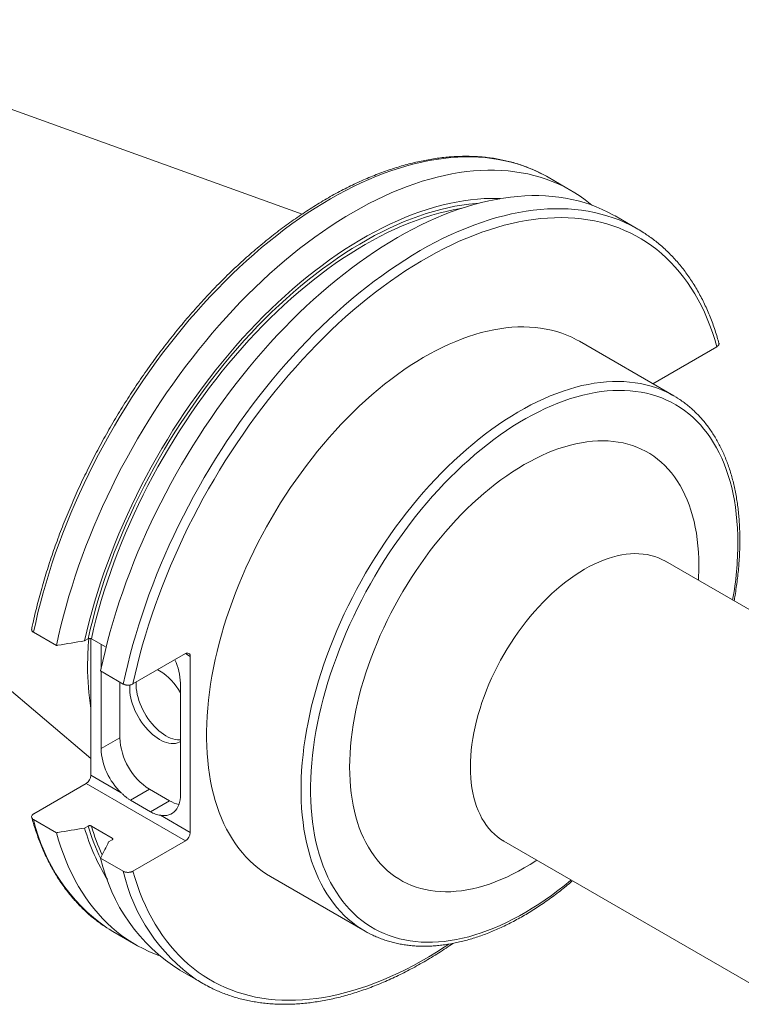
# Model space of a CAD drawing. Header units: inches. Extents: x 0.5 to 16.5, y 0.2 to 10.8.
# Tile 6 of 8: x 11.9 to 13.5, y 6.9 to 9.1. Entities that reach past the tile are written whole.
import ezdxf

# ---------------------------------------------------------------- set-up
doc = ezdxf.new("R2010")
doc.units = ezdxf.units.IN
doc.header["$MEASUREMENT"] = 0

msp = doc.modelspace()

# ---------------------------------------------------------------- linework, layer by layer
at = {"color": 7, "linetype": 'Continuous', "lineweight": 15}
for p, q in [((12.5128, 8.65183), (11.31268, 9.08431)), ((13.11124, 8.70426), (13.06015, 8.73375)), ((13.2599, 8.61844), (13.20941, 8.64759)), ((10.91403, 8.39374), (12.04283, 7.44059)), ((13.34026, 8.2473), (13.1299, 8.36874)), ((13.29339, 8.27436), (13.43603, 8.3567)), ((13.92758, 7.52952), (13.32123, 7.87955)), ((11.96606, 7.69199), (11.91496, 7.72149)), ((12.0364, 7.70675), (12.02873, 7.70232)), ((12.04283, 7.70718), (12.04283, 7.40336)), ((12.0763, 7.68797), (12.04362, 7.70683)), ((12.06523, 7.64012), (12.06523, 7.69436)), ((12.25319, 7.67386), (12.13632, 7.6064)), ((12.2638, 7.2758), (12.2638, 7.66774)), ((12.11472, 7.60617), (12.06422, 7.63532)), ((12.06523, 7.4627), (12.06523, 7.63474)), ((12.19533, 7.63601), (12.19136, 7.63817)), ((12.10695, 7.48678), (12.10695, 7.61065)), ((12.242, 7.60806), (12.242, 7.36065)), ((12.10695, 7.48678), (12.06523, 7.4627)), ((12.03222, 7.38499), (11.91535, 7.31752)), ((12.25319, 7.25743), (12.03222, 7.38499)), ((12.04283, 7.40336), (12.11001, 7.36458)), ((12.17306, 7.37227), (12.13073, 7.34783)), ((12.21761, 7.34655), (12.17306, 7.37227)), ((12.13073, 7.34783), (12.17528, 7.32212)), ((12.21761, 7.34655), (12.17528, 7.32212)), ((11.91496, 7.30505), (11.96606, 7.27555)), ((12.19722, 7.31423), (12.2638, 7.2758)), ((12.02873, 7.28588), (12.0364, 7.29031)), ((12.04362, 7.2904), (12.08994, 7.26366)), ((12.08979, 7.25949), (12.08212, 7.25506)), ((12.13632, 7.18996), (12.25319, 7.25743)), ((12.96176, 7.25686), (13.5681, 6.90683)), ((12.06422, 7.21888), (12.11472, 7.18973)), ((12.44245, 7.17792), (12.65282, 7.05648)), ((12.09147, 7.05578), (12.14257, 7.02629)), ((12.24074, 6.96962), (12.29123, 6.94047))]:
    msp.add_line(p, q, dxfattribs=at)
at = {"color": 8, "linetype": 'Continuous', "lineweight": 15}
for p, q in [((12.2638, 7.66774), (12.25319, 7.67386)), ((12.08994, 7.26366), (12.09089, 7.26054))]:
    msp.add_line(p, q, dxfattribs=at)
at = {"color": 8, "linetype": 'Continuous', "lineweight": 15, "flags": 128}
for points in [[(13.04605, 8.74143), (13.04402, 8.74246), (13.03133, 8.74852), (13.01835, 8.75404), (13.0051, 8.75901), (12.99158, 8.76345), (12.97779, 8.76733), (12.96375, 8.77067), (12.94947, 8.77345), (12.93495, 8.77569), (12.92021, 8.77737), (12.90525, 8.77849), (12.89008, 8.77906), (12.87471, 8.77907), (12.85916, 8.77852), (12.84343, 8.77742), (12.82753, 8.77576), (12.81147, 8.77355), (12.79526, 8.77079), (12.77891, 8.76747), (12.76244, 8.76361), (12.74585, 8.7592), (12.72915, 8.75424), (12.71236, 8.74875), (12.69548, 8.74271), (12.67852, 8.73615), (12.6615, 8.72905), (12.64443, 8.72143), (12.62731, 8.71329), (12.61016, 8.70463), (12.59299, 8.69546), (12.57581, 8.68579), (12.55863, 8.67563), (12.54146, 8.66497), (12.52431, 8.65382), (12.50719, 8.6422), (12.49012, 8.63011), (12.4731, 8.61756), (12.45614, 8.60455), (12.43926, 8.59109), (12.42247, 8.5772), (12.40577, 8.56287), (12.38918, 8.54813), (12.37271, 8.53297), (12.35636, 8.51742), (12.34015, 8.50147), (12.3241, 8.48514), (12.30819, 8.46844), (12.29246, 8.45138), (12.27691, 8.43396), (12.26154, 8.41621), (12.24637, 8.39813), (12.23141, 8.37974), (12.21667, 8.36103), (12.20215, 8.34204), (12.18787, 8.32276), (12.17383, 8.30321), (12.16004, 8.28341), (12.14652, 8.26336), (12.13327, 8.24308), (12.12029, 8.22259), (12.1076, 8.20188), (12.09521, 8.18098), (12.08311, 8.1599), (12.07133, 8.13866), (12.05987, 8.11726), (12.04873, 8.09572), (12.03792, 8.07406), (12.02745, 8.05228), (12.01733, 8.0304), (12.00755, 8.00844), (11.99814, 7.98641), (11.98908, 7.96431), (11.9804, 7.94218), (11.97209, 7.92001), (11.96416, 7.89783), (11.95662, 7.87565), (11.94947, 7.85348), (11.94271, 7.83133), (11.93634, 7.80923), (11.93039, 7.78718), (11.92483, 7.76519), (11.91969, 7.74329), (11.91496, 7.72149)], [(12.90666, 8.67615), (12.89942, 8.67559), (12.88408, 8.67401), (12.86858, 8.67186), (12.85294, 8.66917), (12.83715, 8.66592), (12.82125, 8.66213), (12.80522, 8.6578), (12.78909, 8.65292), (12.77287, 8.6475), (12.75656, 8.64154), (12.74018, 8.63505), (12.72374, 8.62804), (12.70725, 8.62051), (12.69072, 8.61245), (12.67416, 8.60389), (12.65759, 8.59482), (12.64101, 8.58524), (12.62443, 8.57518), (12.60787, 8.56463), (12.59134, 8.55359), (12.57485, 8.54209), (12.55841, 8.53012), (12.54203, 8.5177), (12.52573, 8.50482), (12.5095, 8.49151), (12.49337, 8.47777), (12.47735, 8.4636), (12.46144, 8.44903), (12.44566, 8.43405), (12.43001, 8.41868), (12.41451, 8.40293), (12.39917, 8.38681), (12.384, 8.37033), (12.36901, 8.35349), (12.35421, 8.33633), (12.3396, 8.31883), (12.3252, 8.30102), (12.31103, 8.28291), (12.29708, 8.26451), (12.28336, 8.24583), (12.2699, 8.22689), (12.25669, 8.20769), (12.24374, 8.18826), (12.23107, 8.1686), (12.21867, 8.14872), (12.20657, 8.12865), (12.19477, 8.10839), (12.18327, 8.08796), (12.17209, 8.06737), (12.16123, 8.04663), (12.15069, 8.02576), (12.14049, 8.00478), (12.13064, 7.98369), (12.12113, 7.96252), (12.11198, 7.94127), (12.1032, 7.91996), (12.09478, 7.89861), (12.08673, 7.87722), (12.07906, 7.85582), (12.07178, 7.83442), (12.06488, 7.81302), (12.05838, 7.79166), (12.05228, 7.77033), (12.04658, 7.74906), (12.04128, 7.72786), (12.0364, 7.70675)], [(12.86859, 8.66492), (12.86495, 8.66432), (12.84919, 8.6614), (12.83331, 8.65793), (12.8173, 8.6539), (12.80117, 8.64933), (12.78495, 8.6442), (12.76863, 8.63853), (12.75224, 8.63232), (12.73577, 8.62557), (12.71925, 8.61829), (12.70269, 8.61049), (12.68609, 8.60216), (12.66947, 8.59332), (12.65283, 8.58397), (12.6362, 8.57411), (12.61958, 8.56376), (12.60298, 8.55292), (12.58641, 8.5416), (12.56989, 8.52981), (12.55343, 8.51755), (12.53703, 8.50483), (12.52072, 8.49166), (12.50449, 8.47805), (12.48837, 8.46402), (12.47236, 8.44956), (12.45647, 8.43469), (12.44072, 8.41942), (12.42511, 8.40376), (12.40966, 8.38772), (12.39438, 8.37131), (12.37927, 8.35455), (12.36435, 8.33744), (12.34963, 8.32), (12.33512, 8.30223), (12.32082, 8.28415), (12.30675, 8.26578), (12.29292, 8.24712), (12.27934, 8.22819), (12.26601, 8.209), (12.25295, 8.18957), (12.24016, 8.1699), (12.22765, 8.15001), (12.21544, 8.12992), (12.20352, 8.10963), (12.19192, 8.08917), (12.18063, 8.06854), (12.16966, 8.04777), (12.15902, 8.02686), (12.14873, 8.00583), (12.13877, 7.98469), (12.12918, 7.96346), (12.11994, 7.94215), (12.11106, 7.92078), (12.10256, 7.89936), (12.09443, 7.8779), (12.08669, 7.85643), (12.07934, 7.83496), (12.07237, 7.81349), (12.06581, 7.79205), (12.05965, 7.77065), (12.05389, 7.7493), (12.04855, 7.72803), (12.04362, 7.70683)], [(13.2458, 8.62612), (13.24378, 8.62715), (13.23109, 8.6332), (13.21811, 8.63872), (13.20486, 8.64369), (13.19133, 8.64813), (13.17755, 8.65201), (13.16351, 8.65535), (13.14923, 8.65814), (13.13471, 8.66037), (13.11996, 8.66205), (13.105, 8.66317), (13.08984, 8.66374), (13.07447, 8.66375), (13.05892, 8.66321), (13.04318, 8.6621), (13.02728, 8.66045), (13.01122, 8.65824), (12.99502, 8.65547), (12.97867, 8.65216), (12.9622, 8.64829), (12.94561, 8.64388), (12.92891, 8.63892), (12.91212, 8.63343), (12.89524, 8.62739), (12.87828, 8.62083), (12.86126, 8.61373), (12.84419, 8.60611), (12.82707, 8.59797), (12.80992, 8.58931), (12.79275, 8.58015), (12.77557, 8.57048), (12.75839, 8.56031), (12.74122, 8.54965), (12.72407, 8.53851), (12.70695, 8.52688), (12.68987, 8.51479), (12.67285, 8.50224), (12.6559, 8.48923), (12.63902, 8.47577), (12.62223, 8.46188), (12.60553, 8.44756), (12.58894, 8.43281), (12.57246, 8.41766), (12.55612, 8.4021), (12.53991, 8.38615), (12.52385, 8.36982), (12.50795, 8.35312), (12.49222, 8.33606), (12.47667, 8.31865), (12.4613, 8.30089), (12.44613, 8.28281), (12.43117, 8.26442), (12.41643, 8.24572), (12.40191, 8.22672), (12.38763, 8.20744), (12.37359, 8.1879), (12.3598, 8.16809), (12.34628, 8.14805), (12.33302, 8.12777), (12.32005, 8.10727), (12.30736, 8.08656), (12.29496, 8.06567), (12.28287, 8.04459), (12.27109, 8.02334), (12.25963, 8.00194), (12.24849, 7.9804), (12.23768, 7.95874), (12.22721, 7.93696), (12.21708, 7.91508), (12.20731, 7.89312), (12.19789, 7.87109), (12.18884, 7.849), (12.18016, 7.82686), (12.17185, 7.8047), (12.16392, 7.78251), (12.15638, 7.76033), (12.14922, 7.73816), (12.14246, 7.71602), (12.1361, 7.69391), (12.13014, 7.67186), (12.12459, 7.64988), (12.11945, 7.62797), (12.11472, 7.60617)], [(12.64312, 7.0624), (12.63414, 7.0685), (12.62465, 7.07565), (12.6155, 7.08331), (12.60668, 7.09147), (12.5982, 7.10014), (12.59008, 7.10929), (12.58232, 7.11892), (12.57493, 7.12902), (12.56791, 7.13959), (12.56127, 7.15061), (12.55502, 7.16208), (12.54916, 7.17398), (12.54369, 7.1863), (12.53863, 7.19904), (12.53397, 7.21218), (12.52973, 7.2257), (12.52589, 7.23961), (12.52248, 7.25388), (12.51948, 7.26851), (12.51691, 7.28347), (12.51476, 7.29876), (12.51304, 7.31437), (12.51175, 7.33027), (12.51089, 7.34646), (12.51046, 7.36292), (12.51046, 7.37964), (12.51089, 7.39659), (12.51175, 7.41378), (12.51304, 7.43117), (12.51476, 7.44876), (12.51691, 7.46653), (12.51948, 7.48447), (12.52248, 7.50255), (12.52589, 7.52077), (12.52973, 7.5391), (12.53397, 7.55753), (12.53863, 7.57605), (12.54369, 7.59463), (12.54916, 7.61327), (12.55502, 7.63193), (12.56127, 7.65062), (12.56791, 7.66931), (12.57493, 7.68798), (12.58232, 7.70662), (12.59008, 7.72521), (12.5982, 7.74373), (12.60668, 7.76218), (12.6155, 7.78053), (12.62465, 7.79876), (12.63414, 7.81686), (12.64395, 7.83482), (12.65407, 7.85261), (12.6645, 7.87023), (12.67521, 7.88765), (12.68622, 7.90486), (12.6975, 7.92185), (12.70904, 7.9386), (12.72084, 7.9551), (12.73288, 7.97132), (12.74516, 7.98727), (12.75766, 8.00291), (12.77037, 8.01825), (12.78329, 8.03326), (12.79639, 8.04793), (12.80967, 8.06225), (12.82311, 8.07621), (12.83671, 8.08979), (12.85045, 8.10298), (12.86432, 8.11577), (12.87831, 8.12815), (12.8924, 8.14011), (12.90658, 8.15164), (12.92085, 8.16272), (12.93518, 8.17335), (12.94956, 8.18352), (12.96399, 8.19321), (12.97845, 8.20243), (12.99292, 8.21116), (13.0074, 8.21939), (13.02186, 8.22712), (13.0363, 8.23433), (13.05071, 8.24104), (13.06507, 8.24722), (13.07937, 8.25287), (13.0936, 8.25799), (13.10774, 8.26257), (13.12178, 8.26661), (13.13571, 8.27011), (13.14951, 8.27305), (13.16318, 8.27545), (13.17671, 8.27729), (13.19007, 8.27858), (13.20326, 8.27931), (13.21627, 8.27949), (13.22909, 8.27911), (13.24169, 8.27818), (13.25408, 8.27668), (13.26625, 8.27464), (13.27817, 8.27204), (13.28984, 8.2689), (13.30125, 8.2652), (13.3124, 8.26096), (13.32326, 8.25619), (13.33028, 8.25273)], [(13.11161, 7.17036), (13.10997, 7.16899), (13.09597, 7.15758), (13.08189, 7.14661), (13.06774, 7.1361), (13.05353, 7.12604), (13.03929, 7.11645), (13.02501, 7.10734), (13.01072, 7.09872), (12.99642, 7.09059), (12.98214, 7.08297), (12.96788, 7.07585), (12.95365, 7.06924), (12.93947, 7.06316), (12.92535, 7.05761), (12.91131, 7.05258), (12.89735, 7.0481), (12.88349, 7.04415), (12.86975, 7.04074), (12.85613, 7.03789), (12.84264, 7.03558), (12.8293, 7.03382), (12.81613, 7.03262), (12.80312, 7.03197), (12.7903, 7.03188), (12.77768, 7.03234), (12.76527, 7.03335), (12.75307, 7.03492), (12.7411, 7.03704), (12.72937, 7.03971), (12.7179, 7.04293), (12.70668, 7.04669), (12.69574, 7.05099), (12.68508, 7.05584), (12.67471, 7.06121), (12.66464, 7.06711), (12.65488, 7.07354), (12.64543, 7.08048), (12.63632, 7.08794), (12.62754, 7.0959), (12.6191, 7.10435), (12.61101, 7.11329), (12.60329, 7.12272), (12.59592, 7.13262), (12.58893, 7.14298), (12.58232, 7.1538), (12.57609, 7.16506), (12.57024, 7.17675), (12.5648, 7.18887), (12.55975, 7.2014), (12.55511, 7.21434), (12.55088, 7.22766), (12.54706, 7.24136), (12.54365, 7.25543), (12.54067, 7.26985), (12.5381, 7.28461), (12.53596, 7.29969), (12.53425, 7.31509), (12.53296, 7.33079), (12.5321, 7.34677), (12.53167, 7.36302), (12.53167, 7.37953), (12.5321, 7.39628), (12.53296, 7.41325), (12.53425, 7.43044), (12.53596, 7.44782), (12.5381, 7.46537), (12.54067, 7.4831), (12.54365, 7.50096), (12.54706, 7.51896), (12.55088, 7.53707), (12.55511, 7.55528), (12.55975, 7.57358), (12.5648, 7.59194), (12.57024, 7.61034), (12.57609, 7.62878), (12.58232, 7.64724), (12.58893, 7.66569), (12.59592, 7.68412), (12.60329, 7.70252), (12.61101, 7.72087), (12.6191, 7.73915), (12.62754, 7.75735), (12.63632, 7.77545), (12.64543, 7.79342), (12.65488, 7.81127), (12.66464, 7.82896), (12.67471, 7.84649), (12.68508, 7.86384), (12.69574, 7.88099), (12.70668, 7.89793), (12.7179, 7.91464), (12.72937, 7.93111), (12.7411, 7.94732), (12.75307, 7.96326), (12.76527, 7.97891), (12.77768, 7.99426), (12.7903, 8.0093), (12.80312, 8.024), (12.81613, 8.03837), (12.8293, 8.05238), (12.84264, 8.06602), (12.85613, 8.07928), (12.86975, 8.09215), (12.88349, 8.10462), (12.89735, 8.11667), (12.91131, 8.1283), (12.92535, 8.13949), (12.93947, 8.15023), (12.95365, 8.16052), (12.96788, 8.17034), (12.98214, 8.17969), (12.99642, 8.18856), (13.01072, 8.19694), (13.02501, 8.20481), (13.03929, 8.21219), (13.05353, 8.21905), (13.06774, 8.22539), (13.08189, 8.23121), (13.09597, 8.2365), (13.10997, 8.24126), (13.12388, 8.24548), (13.13768, 8.24915), (13.15137, 8.25228), (13.16493, 8.25487), (13.17834, 8.2569), (13.1916, 8.25838), (13.20469, 8.2593), (13.2176, 8.25968), (13.23032, 8.25949), (13.24284, 8.25876), (13.25515, 8.25746), (13.26724, 8.25562), (13.27908, 8.25322), (13.29069, 8.25028), (13.30203, 8.24679), (13.31311, 8.24276), (13.32392, 8.23818), (13.33443, 8.23307), (13.34466, 8.22743), (13.35457, 8.22127), (13.36418, 8.21458), (13.37346, 8.20738), (13.3824, 8.19968), (13.39101, 8.19147), (13.39928, 8.18277), (13.40719, 8.17358), (13.41473, 8.16392), (13.42191, 8.15379), (13.42872, 8.1432), (13.43514, 8.13216), (13.44117, 8.12068), (13.44682, 8.10877), (13.45206, 8.09644), (13.45691, 8.08371), (13.46135, 8.07058), (13.46537, 8.05706), (13.46899, 8.04318), (13.47218, 8.02893), (13.47496, 8.01434), (13.47731, 7.99942), (13.47924, 7.98417), (13.48074, 7.96862), (13.48182, 7.95278), (13.48246, 7.93666), (13.48267, 7.92028), (13.48267, 7.92028)], [(13.03522, 7.21445), (13.0331, 7.21306), (13.02013, 7.20482), (13.00715, 7.19708), (12.99416, 7.18983), (12.98119, 7.1831), (12.96825, 7.17688), (12.95536, 7.17118), (12.94252, 7.16602), (12.92975, 7.16139), (12.91707, 7.1573), (12.90449, 7.15376), (12.89203, 7.15076), (12.87969, 7.14832), (12.8675, 7.14644), (12.85546, 7.14511), (12.84359, 7.14434), (12.8319, 7.14414), (12.82041, 7.14449), (12.80913, 7.1454), (12.79807, 7.14687), (12.78724, 7.1489), (12.77666, 7.15148), (12.76634, 7.15462), (12.75628, 7.1583), (12.74651, 7.16253), (12.73702, 7.1673), (12.72784, 7.1726), (12.71897, 7.17843), (12.71042, 7.18479), (12.70221, 7.19165), (12.69433, 7.19903), (12.6868, 7.2069), (12.67964, 7.21527), (12.67283, 7.22411), (12.6664, 7.23343), (12.66035, 7.2432), (12.65469, 7.25343), (12.64942, 7.26409), (12.64455, 7.27518), (12.64009, 7.28669), (12.63604, 7.29859), (12.6324, 7.31089), (12.62917, 7.32355), (12.62638, 7.33658), (12.624, 7.34995), (12.62206, 7.36365), (12.62054, 7.37767), (12.61946, 7.39199), (12.61881, 7.40659), (12.61859, 7.42146), (12.61881, 7.43658), (12.61946, 7.45193), (12.62054, 7.4675), (12.62206, 7.48326), (12.624, 7.49921), (12.62638, 7.51532), (12.62917, 7.53158), (12.6324, 7.54797), (12.63604, 7.56446), (12.64009, 7.58105), (12.64455, 7.59771), (12.64942, 7.61442), (12.65469, 7.63117), (12.66035, 7.64793), (12.6664, 7.66469), (12.67283, 7.68143), (12.67964, 7.69813), (12.6868, 7.71477), (12.69433, 7.73133), (12.70221, 7.7478), (12.71042, 7.76416), (12.71897, 7.78038), (12.72784, 7.79645), (12.73702, 7.81236), (12.74651, 7.82807), (12.75628, 7.84359), (12.76634, 7.85888), (12.77666, 7.87394), (12.78724, 7.88874), (12.79807, 7.90327), (12.80913, 7.91751), (12.82041, 7.93144), (12.8319, 7.94506), (12.84359, 7.95835), (12.85546, 7.97128), (12.8675, 7.98385), (12.87969, 7.99605), (12.89203, 8.00785), (12.90449, 8.01925), (12.91707, 8.03023), (12.92975, 8.04078), (12.94252, 8.0509), (12.95536, 8.06055), (12.96825, 8.06975), (12.98119, 8.07847), (12.99416, 8.08671), (13.00715, 8.09445), (13.02013, 8.1017), (13.0331, 8.10843), (13.04604, 8.11465), (13.05893, 8.12035), (13.07177, 8.12551), (13.08454, 8.13014), (13.09722, 8.13423), (13.1098, 8.13777), (13.12226, 8.14077), (13.1346, 8.14321), (13.1468, 8.14509), (13.15883, 8.14642), (13.1707, 8.14719), (13.18239, 8.14739), (13.19388, 8.14704), (13.20516, 8.14613), (13.21622, 8.14466), (13.22705, 8.14263), (13.23763, 8.14005), (13.24795, 8.13691), (13.25801, 8.13323), (13.26778, 8.129), (13.27727, 8.12423), (13.28645, 8.11893), (13.29532, 8.1131), (13.30387, 8.10674), (13.31208, 8.09988), (13.31996, 8.0925), (13.32749, 8.08463), (13.33466, 8.07626), (13.34146, 8.06742), (13.34789, 8.0581), (13.35394, 8.04833), (13.3596, 8.0381), (13.36487, 8.02744), (13.36974, 8.01635), (13.3742, 8.00484), (13.37826, 7.99294), (13.38189, 7.98064), (13.38512, 7.96798), (13.38791, 7.95495), (13.39029, 7.94158), (13.39223, 7.92788), (13.39375, 7.91386), (13.39483, 7.89954), (13.39548, 7.88494), (13.3957, 7.87007), (13.3957, 7.87007)], [(13.32123, 7.87955), (13.31366, 7.88357), (13.30579, 7.88705), (13.29763, 7.88999), (13.28921, 7.89238), (13.28053, 7.89422), (13.27162, 7.8955), (13.26248, 7.89622), (13.25314, 7.89638), (13.24361, 7.89598), (13.2339, 7.89502), (13.22404, 7.8935), (13.21403, 7.89142), (13.2039, 7.8888), (13.19366, 7.88562), (13.18334, 7.8819), (13.17294, 7.87765), (13.16249, 7.87287), (13.152, 7.86757), (13.1415, 7.86175), (13.13099, 7.85544), (13.1205, 7.84863), (13.11005, 7.84135), (13.09965, 7.83359), (13.08933, 7.82539), (13.07909, 7.81675), (13.06896, 7.80768), (13.05896, 7.7982), (13.04909, 7.78833), (13.03938, 7.77808), (13.02985, 7.76747), (13.02051, 7.75653), (13.01137, 7.74526), (13.00246, 7.73369), (12.99378, 7.72184), (12.98536, 7.70972), (12.9772, 7.69736), (12.96933, 7.68478), (12.96175, 7.67201), (12.95447, 7.65905), (12.94752, 7.64594), (12.94089, 7.6327), (12.93461, 7.61935), (12.92868, 7.60591), (12.92312, 7.5924), (12.91793, 7.57886), (12.91312, 7.56529), (12.9087, 7.55173), (12.90468, 7.5382), (12.90106, 7.52472), (12.89786, 7.51132), (12.89507, 7.49801), (12.8927, 7.48482), (12.89076, 7.47177), (12.88924, 7.45889), (12.88816, 7.4462), (12.88751, 7.43371), (12.88729, 7.42146), (12.88751, 7.40945), (12.88816, 7.39772), (12.88924, 7.38627), (12.89076, 7.37514), (12.8927, 7.36434), (12.89507, 7.35389), (12.89786, 7.3438), (12.90106, 7.33409), (12.90468, 7.32479), (12.9087, 7.3159), (12.91312, 7.30744), (12.91793, 7.29943), (12.92312, 7.29188), (12.92868, 7.2848), (12.93461, 7.2782), (12.94089, 7.2721), (12.94752, 7.26651), (12.95447, 7.26143), (12.96175, 7.25687), (12.96176, 7.25686)], [(12.13632, 7.18996), (12.14108, 7.17383), (12.14625, 7.15808), (12.15183, 7.14273), (12.15781, 7.12777), (12.16419, 7.11323), (12.17097, 7.09911), (12.17814, 7.08542), (12.1857, 7.07217), (12.19364, 7.05936), (12.20196, 7.04701), (12.21065, 7.03512), (12.21971, 7.0237), (12.22913, 7.01276), (12.2389, 7.00231), (12.24902, 6.99234), (12.25949, 6.98288), (12.27029, 6.97391), (12.28142, 6.96546), (12.29287, 6.95752), (12.30463, 6.9501), (12.31671, 6.94321), (12.32908, 6.93685), (12.34174, 6.93101), (12.35469, 6.92572), (12.36791, 6.92096), (12.38139, 6.91675), (12.39514, 6.91309), (12.40913, 6.90997), (12.42337, 6.9074), (12.43784, 6.90539), (12.45252, 6.90393), (12.46742, 6.90302), (12.48253, 6.90266), (12.49783, 6.90287), (12.51331, 6.90362), (12.52896, 6.90493), (12.54478, 6.9068), (12.56075, 6.90921), (12.57687, 6.91218), (12.59312, 6.9157), (12.60949, 6.91976), (12.62598, 6.92436), (12.64257, 6.92951), (12.65924, 6.9352), (12.676, 6.94141), (12.69283, 6.94816), (12.70972, 6.95544), (12.72666, 6.96324), (12.74364, 6.97155), (12.76064, 6.98037), (12.77766, 6.9897), (12.79469, 6.99953), (12.81171, 7.00985), (12.82871, 7.02066), (12.83901, 7.02745)]]:
    msp.add_lwpolyline(points, dxfattribs=at)
at = {"color": 7, "linetype": 'Continuous', "lineweight": 15, "flags": 128}
for points in [[(13.15783, 8.6716), (13.15399, 8.67478), (13.14285, 8.68346), (13.13139, 8.69162), (13.1196, 8.69926), (13.10751, 8.70638), (13.09512, 8.71297), (13.08243, 8.71902), (13.06945, 8.72454), (13.0562, 8.72951), (13.04267, 8.73395), (13.02889, 8.73783), (13.01485, 8.74117), (13.00057, 8.74396), (12.98605, 8.74619), (12.9713, 8.74787), (12.95634, 8.74899), (12.94118, 8.74956), (12.92581, 8.74957), (12.91026, 8.74902), (12.89452, 8.74792), (12.87862, 8.74627), (12.86256, 8.74405), (12.84636, 8.74129), (12.83001, 8.73798), (12.81354, 8.73411), (12.79695, 8.7297), (12.78025, 8.72474), (12.76346, 8.71925), (12.74658, 8.71321), (12.72962, 8.70665), (12.7126, 8.69955), (12.69553, 8.69193), (12.67841, 8.68379), (12.66126, 8.67513), (12.64409, 8.66597), (12.62691, 8.6563), (12.60973, 8.64613), (12.59256, 8.63547), (12.57541, 8.62432), (12.55829, 8.6127), (12.54121, 8.60061), (12.5242, 8.58806), (12.50724, 8.57505), (12.49036, 8.56159), (12.47357, 8.5477), (12.45687, 8.53338), (12.44028, 8.51863), (12.4238, 8.50348), (12.40746, 8.48792), (12.39125, 8.47197), (12.37519, 8.45564), (12.35929, 8.43894), (12.34356, 8.42188), (12.32801, 8.40447), (12.31264, 8.38671), (12.29747, 8.36863), (12.28251, 8.35024), (12.26777, 8.33154), (12.25325, 8.31254), (12.23897, 8.29326), (12.22493, 8.27372), (12.21114, 8.25391), (12.19762, 8.23387), (12.18436, 8.21359), (12.17139, 8.19309), (12.1587, 8.17238), (12.1463, 8.15148), (12.13421, 8.13041), (12.12243, 8.10916), (12.11097, 8.08776), (12.09983, 8.06622), (12.08902, 8.04456), (12.07855, 8.02278), (12.06842, 8.0009), (12.05865, 7.97894), (12.04923, 7.95691), (12.04018, 7.93482), (12.0315, 7.91268), (12.02319, 7.89052), (12.01526, 7.86833), (12.00772, 7.84615), (12.00056, 7.82398), (11.9938, 7.80184), (11.98744, 7.77973), (11.98148, 7.75768), (11.97593, 7.7357), (11.97079, 7.71379), (11.96606, 7.69199)], [(13.06015, 8.73375), (13.05641, 8.73588), (13.04605, 8.74143)], [(12.95414, 8.68633), (12.9485, 8.68651), (12.9335, 8.68662), (12.9183, 8.68616), (12.90293, 8.68513), (12.88738, 8.68354), (12.87166, 8.68139), (12.8558, 8.67868), (12.8398, 8.67541), (12.82367, 8.67158), (12.80742, 8.66719), (12.79106, 8.66225), (12.77461, 8.65677), (12.75808, 8.65074), (12.74147, 8.64417), (12.72479, 8.63706), (12.70807, 8.62943), (12.69131, 8.62126), (12.67451, 8.61258), (12.6577, 8.60338), (12.64089, 8.59367), (12.62408, 8.58347), (12.60729, 8.57276), (12.59052, 8.56157), (12.5738, 8.5499), (12.55713, 8.53775), (12.54052, 8.52515), (12.52398, 8.51208), (12.50753, 8.49857), (12.49117, 8.48462), (12.47492, 8.47025), (12.45879, 8.45545), (12.44279, 8.44025), (12.42693, 8.42465), (12.41122, 8.40866), (12.39567, 8.3923), (12.38029, 8.37557), (12.36509, 8.35848), (12.35009, 8.34106), (12.33529, 8.3233), (12.3207, 8.30522), (12.30633, 8.28684), (12.2922, 8.26816), (12.2783, 8.2492), (12.26466, 8.22997), (12.25128, 8.21049), (12.23817, 8.19076), (12.22534, 8.17081), (12.21279, 8.15064), (12.20054, 8.13026), (12.1886, 8.1097), (12.17696, 8.08897), (12.16565, 8.06807), (12.15466, 8.04703), (12.14401, 8.02586), (12.1337, 8.00457), (12.12373, 7.98317), (12.11413, 7.96169), (12.10489, 7.94014), (12.09601, 7.91852), (12.08751, 7.89686), (12.07939, 7.87517), (12.07166, 7.85346), (12.06431, 7.83175), (12.05737, 7.81006), (12.05082, 7.7884), (12.04468, 7.76678), (12.03895, 7.74521), (12.03363, 7.72372), (12.02873, 7.70232)], [(13.20941, 8.64759), (13.20567, 8.64971), (13.19328, 8.6563), (13.18059, 8.66235), (13.16762, 8.66787), (13.15436, 8.67285), (13.14084, 8.67728), (13.12705, 8.68116), (13.11301, 8.6845), (13.09873, 8.68729), (13.08421, 8.68952), (13.06947, 8.6912), (13.05451, 8.69232), (13.03934, 8.69289), (13.02397, 8.6929), (13.00842, 8.69236), (12.99269, 8.69125), (12.97679, 8.6896), (12.96073, 8.68739), (12.94452, 8.68462), (12.92817, 8.68131), (12.9117, 8.67744), (12.89511, 8.67303), (12.87841, 8.66808), (12.86162, 8.66258), (12.84474, 8.65655), (12.82778, 8.64998), (12.81076, 8.64288), (12.79369, 8.63526), (12.77657, 8.62712), (12.75942, 8.61846), (12.74225, 8.6093), (12.72507, 8.59963), (12.70789, 8.58946), (12.69072, 8.5788), (12.67357, 8.56766), (12.65645, 8.55604), (12.63938, 8.54394), (12.62236, 8.53139), (12.6054, 8.51838), (12.58852, 8.50492), (12.57173, 8.49103), (12.55503, 8.47671), (12.53844, 8.46196), (12.52197, 8.44681), (12.50562, 8.43125), (12.48942, 8.4153), (12.47336, 8.39897), (12.45746, 8.38227), (12.44172, 8.36521), (12.42617, 8.3478), (12.4108, 8.33005), (12.39564, 8.31197), (12.38068, 8.29357), (12.36593, 8.27487), (12.35141, 8.25587), (12.33713, 8.23659), (12.32309, 8.21705), (12.30931, 8.19725), (12.29578, 8.1772), (12.28253, 8.15692), (12.26955, 8.13642), (12.25686, 8.11571), (12.24447, 8.09482), (12.23238, 8.07374), (12.22059, 8.05249), (12.20913, 8.03109), (12.19799, 8.00956), (12.18718, 7.98789), (12.17671, 7.96611), (12.16659, 7.94424), (12.15681, 7.92227), (12.1474, 7.90024), (12.13834, 7.87815), (12.12966, 7.85601), (12.12135, 7.83385), (12.11342, 7.81167), (12.10588, 7.78948), (12.09873, 7.76731), (12.09197, 7.74517), (12.08561, 7.72306), (12.07965, 7.70101), (12.07409, 7.67903), (12.06895, 7.65713), (12.06422, 7.63532)], [(13.43603, 8.3567), (13.43127, 8.37283), (13.4261, 8.38857), (13.42052, 8.40393), (13.41454, 8.41888), (13.40816, 8.43342), (13.40138, 8.44755), (13.39421, 8.46124), (13.38665, 8.47449), (13.37871, 8.4873), (13.37039, 8.49965), (13.3617, 8.51154), (13.35264, 8.52295), (13.34322, 8.53389), (13.33345, 8.54435), (13.32333, 8.55431), (13.31286, 8.56378), (13.30206, 8.57274), (13.29093, 8.5812), (13.27948, 8.58913), (13.26772, 8.59655), (13.25564, 8.60345), (13.24327, 8.60981), (13.23061, 8.61564), (13.21766, 8.62094), (13.20444, 8.62569), (13.19095, 8.6299), (13.17721, 8.63357), (13.16321, 8.63669), (13.14898, 8.63925), (13.13451, 8.64127), (13.11983, 8.64273), (13.10493, 8.64364), (13.08982, 8.64399), (13.07452, 8.64379), (13.05904, 8.64304), (13.04339, 8.64173), (13.02757, 8.63986), (13.0116, 8.63745), (12.99548, 8.63448), (12.97923, 8.63096), (12.96286, 8.6269), (12.94637, 8.62229), (12.92978, 8.61715), (12.9131, 8.61146), (12.89634, 8.60524), (12.87951, 8.59849), (12.86262, 8.59122), (12.84569, 8.58342), (12.82871, 8.57511), (12.81171, 8.56629), (12.79469, 8.55696), (12.77766, 8.54713), (12.76064, 8.53681), (12.74364, 8.526), (12.72666, 8.51471), (12.70972, 8.50295), (12.69283, 8.49073), (12.676, 8.47804), (12.65924, 8.46491), (12.64257, 8.45134), (12.62598, 8.43733), (12.60949, 8.42291), (12.59312, 8.40807), (12.57687, 8.39282), (12.56075, 8.37718), (12.54478, 8.36115), (12.52896, 8.34475), (12.51331, 8.32799), (12.49783, 8.31087), (12.48253, 8.29341), (12.46742, 8.27562), (12.45252, 8.25751), (12.43784, 8.23909), (12.42337, 8.22037), (12.40913, 8.20137), (12.39514, 8.18209), (12.38139, 8.16255), (12.36791, 8.14277), (12.35469, 8.12275), (12.34174, 8.10251), (12.32908, 8.08206), (12.31671, 8.06141), (12.30463, 8.04058), (12.29287, 8.01958), (12.28142, 7.99842), (12.27029, 7.97711), (12.25949, 7.95568), (12.24902, 7.93413), (12.2389, 7.91248), (12.22913, 7.89074), (12.21971, 7.86893), (12.21065, 7.84705), (12.20196, 7.82513), (12.19364, 7.80317), (12.1857, 7.7812), (12.17814, 7.75922), (12.17097, 7.73725), (12.16419, 7.7153), (12.15781, 7.69339), (12.15183, 7.67153), (12.14625, 7.64974), (12.14108, 7.62802), (12.13632, 7.6064)], [(12.44245, 7.17792), (12.43359, 7.18331), (12.42378, 7.18994), (12.41429, 7.19709), (12.40513, 7.20475), (12.39631, 7.21291), (12.38784, 7.22158), (12.37972, 7.23073), (12.37196, 7.24036), (12.36457, 7.25046), (12.35755, 7.26103), (12.35091, 7.27205), (12.34466, 7.28352), (12.33879, 7.29542), (12.33333, 7.30774), (12.32827, 7.32048), (12.32361, 7.33362), (12.31936, 7.34715), (12.31553, 7.36105), (12.31211, 7.37532), (12.30912, 7.38995), (12.30654, 7.40491), (12.3044, 7.4202), (12.30268, 7.43581), (12.30139, 7.45171), (12.30052, 7.4679), (12.30009, 7.48436), (12.30009, 7.50108), (12.30052, 7.51803), (12.30139, 7.53522), (12.30268, 7.55261), (12.3044, 7.5702), (12.30654, 7.58797), (12.30912, 7.60591), (12.31211, 7.62399), (12.31553, 7.64221), (12.31936, 7.66054), (12.32361, 7.67897), (12.32827, 7.69749), (12.33333, 7.71607), (12.33879, 7.73471), (12.34466, 7.75337), (12.35091, 7.77206), (12.35755, 7.79075), (12.36457, 7.80942), (12.37196, 7.82806), (12.37972, 7.84665), (12.38784, 7.86517), (12.39631, 7.88362), (12.40513, 7.90197), (12.41429, 7.9202), (12.42378, 7.9383), (12.43359, 7.95626), (12.44371, 7.97405), (12.45413, 7.99167), (12.46485, 8.00909), (12.47585, 8.0263), (12.48713, 8.04329), (12.49868, 8.06004), (12.51048, 8.07654), (12.52252, 8.09276), (12.5348, 8.10871), (12.5473, 8.12435), (12.56001, 8.13969), (12.57292, 8.1547), (12.58602, 8.16937), (12.5993, 8.18369), (12.61275, 8.19765), (12.62635, 8.21123), (12.64009, 8.22442), (12.65396, 8.23721), (12.66794, 8.24959), (12.68204, 8.26155), (12.69622, 8.27308), (12.71048, 8.28416), (12.72481, 8.29479), (12.7392, 8.30496), (12.75363, 8.31465), (12.76808, 8.32387), (12.78256, 8.3326), (12.79703, 8.34083), (12.8115, 8.34856), (12.82594, 8.35578), (12.84035, 8.36248), (12.85471, 8.36866), (12.86901, 8.37431), (12.88323, 8.37943), (12.89737, 8.38401), (12.91141, 8.38805), (12.92534, 8.39155), (12.93915, 8.39449), (12.95282, 8.39689), (12.96634, 8.39873), (12.97971, 8.40002), (12.9929, 8.40076), (13.00591, 8.40093), (13.01872, 8.40055), (13.03133, 8.39962), (13.04372, 8.39813), (13.05588, 8.39608), (13.0678, 8.39348), (13.07948, 8.39034), (13.09089, 8.38664), (13.10203, 8.3824), (13.11289, 8.37763), (13.12347, 8.37231), (13.1299, 8.36874)], [(12.12929, 7.60416), (12.1291, 7.60078), (12.1291, 7.59462), (12.12953, 7.58822), (12.13038, 7.58164), (12.13166, 7.57492), (12.13335, 7.5681), (12.13544, 7.56122), (12.13792, 7.55433), (12.14078, 7.54747), (12.14398, 7.54069), (12.14752, 7.53403), (12.15137, 7.52754), (12.15551, 7.52125), (12.1599, 7.51521), (12.16453, 7.50946), (12.16935, 7.50404), (12.17434, 7.49897), (12.17947, 7.49429), (12.1847, 7.49004), (12.19, 7.48624), (12.19533, 7.48291), (12.20067, 7.48008), (12.20597, 7.47776), (12.2112, 7.47598), (12.21633, 7.47473), (12.22132, 7.47404), (12.22614, 7.47389), (12.23076, 7.47431), (12.23516, 7.47527), (12.23929, 7.47678), (12.242, 7.47815)], [(12.1433, 7.61043), (12.14324, 7.60895), (12.14324, 7.60278), (12.14367, 7.59639), (12.14452, 7.58981), (12.1458, 7.58309), (12.14749, 7.57626), (12.14959, 7.56938), (12.15207, 7.56249), (12.15492, 7.55563), (12.15813, 7.54885), (12.16167, 7.5422), (12.16552, 7.5357), (12.16965, 7.52942), (12.17405, 7.52338), (12.17867, 7.51763), (12.18349, 7.5122), (12.18848, 7.50713), (12.19361, 7.50246), (12.19884, 7.4982), (12.20414, 7.4944), (12.20948, 7.49107), (12.21481, 7.48824), (12.22011, 7.48593), (12.22534, 7.48414), (12.23047, 7.48289), (12.23546, 7.4822), (12.24028, 7.48206), (12.242, 7.48214)], [(12.242, 7.36065), (12.24178, 7.35446), (12.2411, 7.34858), (12.23997, 7.34304), (12.23841, 7.33789), (12.23641, 7.33315), (12.23401, 7.32887), (12.2312, 7.32506), (12.22801, 7.32176), (12.22447, 7.31898), (12.2206, 7.31676), (12.21641, 7.31509), (12.21195, 7.314), (12.20725, 7.3135), (12.20232, 7.31357), (12.19722, 7.31423)], [(11.96606, 7.27555), (11.97079, 7.25921), (11.97593, 7.24324), (11.98148, 7.22767), (11.98744, 7.2125), (11.9938, 7.19774), (12.00056, 7.1834), (12.00772, 7.16949), (12.01526, 7.15602), (12.02319, 7.14299), (12.0315, 7.13042), (12.04018, 7.11831), (12.04923, 7.10667), (12.05865, 7.0955), (12.06842, 7.08483), (12.07855, 7.07464), (12.08902, 7.06495), (12.09983, 7.05576), (12.11097, 7.04709), (12.12243, 7.03892), (12.13421, 7.03128), (12.1463, 7.02417), (12.1587, 7.01758), (12.17139, 7.01152), (12.18436, 7.00601), (12.19415, 7.00227)], [(12.07819, 7.06389), (12.08311, 7.06078), (12.09147, 7.05578)]]:
    msp.add_lwpolyline(points, dxfattribs=at)
at = {"color": 7, "linetype": 'Continuous', "lineweight": 15}
for centre, radius, start, end in [((13.09836, 8.33861), 0.32311, 57.24352, 62.8498), ((13.22561, 8.0487), 0.22931, 57.15547, 62.84258), ((12.73715, 7.64513), 0.70183, 174.91442, 179.92761), ((12.25733, 7.66879), 0.00655, 350.78596, 129.20329), ((12.59902, 7.64384), 0.56371, 179.77866, 189.36746), ((12.11398, 7.60468), 0.12806, 1.51276, 25.66257), ((12.12374, 7.52127), 0.13525, 29.02353, 58.03823), ((12.2502, 7.49314), 0.14339, 182.54391, 237.45609), ((12.2105, 7.46973), 0.14545, 182.77059, 226.29639), ((12.0198, 7.40441), 0.02305, 302.60548, 357.39452), ((12.25234, 7.40477), 0.06779, 239.17552, 258.28799), ((12.46042, 7.40873), 0.44883, 195.88529, 211.93881), ((12.24077, 7.27685), 0.02305, 302.60548, 357.39452), ((12.45145, 7.30597), 0.3969, 192.67442, 237.93391), ((12.76747, 7.25509), 0.22932, 237.16426, 242.82718), ((12.45277, 7.2203), 0.32311, 237.24352, 242.8498)]:
    msp.add_arc(centre, radius, start, end, dxfattribs=at)
at = {"color": 8, "linetype": 'Continuous', "lineweight": 15}
for centre, radius, start, end in [((12.73969, 7.92386), 0.74299, 349.85922, 359.72379), ((12.84572, 7.87048), 0.54998, 356.52526, 359.95784), ((12.30794, 7.39522), 0.4032, 192.92268, 235.26205), ((12.49112, 7.42458), 0.47413, 196.45014, 205.89533), ((12.49805, 7.42572), 0.47415, 196.58231, 204.8651), ((12.5077, 7.2799), 0.4032, 192.92268, 235.26205)]:
    msp.add_arc(centre, radius, start, end, dxfattribs=at)
at = {"color": 7, "linetype": 'Continuous', "lineweight": 15}
for points, knots in [([(13.04558, 8.74162), (13.04276, 8.74306), (13.03593, 8.74656), (13.02477, 8.75155), (13.01218, 8.75667), (12.99933, 8.76129), (12.98624, 8.76542), (12.97292, 8.76905), (12.95937, 8.77219), (12.9456, 8.77483), (12.93162, 8.77697), (12.91743, 8.77861), (12.90305, 8.77975), (12.88848, 8.78038), (12.87373, 8.78051), (12.8588, 8.78013), (12.84372, 8.77925), (12.82848, 8.77786), (12.81309, 8.77596), (12.79757, 8.77356), (12.78193, 8.77066), (12.76617, 8.76725), (12.7503, 8.76335), (12.73433, 8.75895), (12.71828, 8.75406), (12.70214, 8.74867), (12.68594, 8.7428), (12.66968, 8.73644), (12.65337, 8.72961), (12.63702, 8.72229), (12.62063, 8.71451), (12.60423, 8.70626), (12.58781, 8.69755), (12.57139, 8.68838), (12.55497, 8.67876), (12.53857, 8.6687), (12.5222, 8.6582), (12.50586, 8.64726), (12.48956, 8.6359), (12.47331, 8.62413), (12.45713, 8.61193), (12.44101, 8.59934), (12.42497, 8.58634), (12.40902, 8.57296), (12.39317, 8.55919), (12.37742, 8.54505), (12.36178, 8.53054), (12.34627, 8.51567), (12.33089, 8.50045), (12.31565, 8.48489), (12.30055, 8.469), (12.28562, 8.45278), (12.27084, 8.43625), (12.25624, 8.41942), (12.24182, 8.40229), (12.22759, 8.38487), (12.21356, 8.36718), (12.19973, 8.34922), (12.18611, 8.33101), (12.17272, 8.31255), (12.15955, 8.29385), (12.14661, 8.27494), (12.13392, 8.2558), (12.12148, 8.23647), (12.10929, 8.21694), (12.09736, 8.19723), (12.08571, 8.17735), (12.07433, 8.15731), (12.06323, 8.13712), (12.05242, 8.1168), (12.04191, 8.09635), (12.0317, 8.07579), (12.02179, 8.05512), (12.01219, 8.03437), (12.00292, 8.01353), (11.99396, 7.99263), (11.98534, 7.97168), (11.97704, 7.95068), (11.96909, 7.92964), (11.96147, 7.90859), (11.9542, 7.88753), (11.94729, 7.86647), (11.94072, 7.84543), (11.93452, 7.82441), (11.92868, 7.80343), (11.9232, 7.7825), (11.9181, 7.76164), (11.91397, 7.74367), (11.91169, 7.73269), (11.91084, 7.72861)], [0, 0, 0, 0, 0.0080376, 0.0194721, 0.0309097, 0.042352, 0.0538008, 0.0652573, 0.076723, 0.0881986, 0.0996851, 0.1111828, 0.122692, 0.1342128, 0.1457449, 0.1572881, 0.1688418, 0.1804053, 0.1919781, 0.2035593, 0.2151481, 0.2267438, 0.2383454, 0.2499523, 0.2615636, 0.2731788, 0.284797, 0.2964178, 0.3080406, 0.3196649, 0.3312902, 0.3429163, 0.3545426, 0.366169, 0.3777951, 0.3894208, 0.4010458, 0.4126701, 0.4242936, 0.4359161, 0.4475376, 0.459158, 0.4707774, 0.4823956, 0.4940128, 0.5056289, 0.5172439, 0.5288579, 0.5404708, 0.5520828, 0.5636938, 0.5753039, 0.5869131, 0.5985216, 0.6101293, 0.6217362, 0.6333426, 0.6449483, 0.6565535, 0.6681582, 0.6797625, 0.6913664, 0.7029701, 0.7145735, 0.7261766, 0.7377797, 0.7493827, 0.7609857, 0.7725887, 0.7841919, 0.7957951, 0.8073986, 0.8190024, 0.8306064, 0.8422109, 0.8538158, 0.8654213, 0.8770273, 0.8886339, 0.9002412, 0.9118492, 0.923458, 0.9350677, 0.9466783, 0.9582898, 0.9699024, 0.9815159, 0.9931306, 1, 1, 1, 1]), ([(13.44049, 8.36449), (13.43925, 8.36893), (13.43654, 8.37864), (13.4319, 8.39323), (13.42666, 8.40832), (13.42103, 8.42305), (13.41503, 8.43741), (13.40866, 8.45139), (13.40193, 8.46499), (13.39484, 8.4782), (13.3874, 8.49101), (13.3796, 8.50341), (13.37146, 8.51539), (13.36298, 8.52695), (13.35417, 8.53808), (13.34502, 8.54877), (13.33556, 8.55903), (13.32578, 8.56883), (13.31569, 8.57819), (13.30529, 8.58709), (13.29459, 8.59551), (13.28405, 8.60322), (13.27693, 8.60787), (13.27358, 8.61006)], [0, 0, 0, 0, 0.0408502, 0.0894288, 0.1379862, 0.1865192, 0.2350243, 0.283498, 0.3319368, 0.3803375, 0.4286968, 0.477012, 0.5252807, 0.5735013, 0.6216728, 0.6697949, 0.7178685, 0.7658954, 0.8138784, 0.8618214, 0.9097292, 0.9576077, 1, 1, 1, 1]), ([(13.43603, 8.3567), (13.43689, 8.35727), (13.43834, 8.35823), (13.4397, 8.35987), (13.44048, 8.36136), (13.44074, 8.36292), (13.44074, 8.36397), (13.44052, 8.36449), (13.44051, 8.3645)], [0, 0, 0, 0, 0.2659223, 0.447413, 0.6343469, 0.8125408, 0.9962563, 1, 1, 1, 1]), ([(13.48707, 7.92641), (13.48706, 7.92922), (13.48702, 7.93735), (13.48667, 7.95065), (13.48587, 7.96622), (13.48467, 7.98153), (13.48308, 7.99659), (13.48109, 8.01137), (13.4787, 8.02588), (13.47593, 8.04008), (13.47276, 8.05398), (13.4692, 8.06755), (13.46526, 8.0808), (13.46093, 8.0937), (13.45623, 8.10624), (13.45115, 8.11842), (13.44569, 8.13023), (13.43987, 8.14164), (13.43369, 8.15266), (13.42716, 8.16327), (13.42028, 8.17347), (13.41305, 8.18324), (13.4055, 8.19257), (13.39761, 8.20147), (13.38941, 8.20992), (13.38089, 8.21792), (13.37207, 8.22547), (13.36294, 8.23252), (13.3557, 8.23771), (13.35142, 8.24039), (13.35038, 8.24105)], [0, 0, 0, 0, 0.0197869, 0.0573112, 0.0948403, 0.1323705, 0.1698995, 0.2074252, 0.2449451, 0.2824561, 0.3199549, 0.3574377, 0.3949003, 0.4323381, 0.4697461, 0.5071192, 0.5444522, 0.5817399, 0.6189775, 0.6561605, 0.6932853, 0.7303494, 0.7673513, 0.8042914, 0.8411713, 0.8779947, 0.914767, 0.9514952, 0.9881879, 1, 1, 1, 1]), ([(13.47425, 7.79121), (13.47501, 7.79539), (13.4768, 7.80534), (13.4792, 7.82092), (13.4815, 7.83798), (13.4834, 7.85489), (13.48492, 7.87164), (13.48604, 7.88822), (13.48677, 7.90462), (13.48704, 7.91731), (13.48706, 7.92453), (13.48707, 7.92641)], [0, 0, 0, 0, 0.0894793, 0.213292, 0.3371263, 0.4609821, 0.584859, 0.7087563, 0.8326726, 0.9566064, 1, 1, 1, 1]), ([(13.32123, 7.87956), (13.32115, 7.8796), (13.32088, 7.87975), (13.32055, 7.88001), (13.32055, 7.88001), (13.32055, 7.88001)], [0, 0, 0, 0, 0.2085307, 0.7305824, 1, 1, 1, 1]), ([(11.91496, 7.72149), (11.91466, 7.72167), (11.91371, 7.72225), (11.91201, 7.72372), (11.91057, 7.72598), (11.91079, 7.72778), (11.91089, 7.72861)], [0, 0, 0, 0, 0.0974418, 0.3087272, 0.6812248, 1, 1, 1, 1]), ([(12.02873, 7.70232), (12.0088, 7.69903), (11.98791, 7.69558), (11.96701, 7.69214), (11.96606, 7.69199)], [0, 0, 0, 0, 0.954332, 1, 1, 1, 1]), ([(12.04362, 7.70683), (12.04328, 7.707), (12.04252, 7.70737), (12.04103, 7.70766), (12.03935, 7.70767), (12.03771, 7.70738), (12.03683, 7.70696), (12.0364, 7.70675)], [0, 0, 0, 0, 0.1678199, 0.3697533, 0.5758226, 0.789607, 1, 1, 1, 1]), ([(12.13632, 7.6064), (12.13584, 7.60614), (12.13471, 7.60553), (12.13262, 7.60475), (12.13014, 7.60412), (12.12748, 7.60375), (12.12453, 7.60364), (12.12165, 7.60387), (12.11901, 7.60442), (12.11673, 7.60513), (12.11541, 7.60581), (12.11472, 7.60617)], [0, 0, 0, 0, 0.08208037, 0.19388436, 0.30898669, 0.4196768, 0.53376664, 0.67823293, 0.77941864, 0.88350058, 1, 1, 1, 1]), ([(12.11001, 7.36458), (12.11168, 7.36297), (12.11504, 7.35973), (12.12007, 7.35527), (12.12527, 7.3512), (12.12891, 7.34896), (12.13073, 7.34783)], [0, 0, 0, 0, 0.2457374, 0.4932505, 0.7456995, 1, 1, 1, 1]), ([(11.91535, 7.31752), (11.91525, 7.31746), (11.91388, 7.31666), (11.91176, 7.31482), (11.9104, 7.31177), (11.91089, 7.30905), (11.91245, 7.30676), (11.91406, 7.30566), (11.91496, 7.30505)], [0, 0, 0, 0, 0.0182796, 0.2446044, 0.4703358, 0.6904451, 0.8268598, 1, 1, 1, 1]), ([(12.17528, 7.32212), (12.17708, 7.32114), (12.18068, 7.3192), (12.18625, 7.31701), (12.19187, 7.31531), (12.19543, 7.31459), (12.19722, 7.31423)], [0, 0, 0, 0, 0.2457096, 0.4931725, 0.7456802, 1, 1, 1, 1]), ([(11.9109, 7.3097), (11.91213, 7.30527), (11.91484, 7.29557), (11.91948, 7.28099), (11.92472, 7.2659), (11.93035, 7.25117), (11.93635, 7.23681), (11.94272, 7.22283), (11.94945, 7.20923), (11.95654, 7.19602), (11.96398, 7.18321), (11.97178, 7.17081), (11.97992, 7.15883), (11.9884, 7.14727), (11.99721, 7.13614), (12.00635, 7.12545), (12.01582, 7.11519), (12.0256, 7.10539), (12.03569, 7.09603), (12.04608, 7.08713), (12.05678, 7.07871), (12.06733, 7.07101), (12.07445, 7.06635), (12.07779, 7.06416)], [0, 0, 0, 0, 0.0407597, 0.0893429, 0.1379049, 0.1864424, 0.2349521, 0.2834304, 0.3318738, 0.380279, 0.4286429, 0.4769626, 0.5252359, 0.5734611, 0.6216371, 0.6697637, 0.7178419, 0.7658733, 0.8138608, 0.8618083, 0.9097207, 0.9576037, 1, 1, 1, 1]), ([(11.96606, 7.27555), (11.96701, 7.27571), (11.98791, 7.27914), (12.0088, 7.28259), (12.02873, 7.28588)], [0, 0, 0, 0, 0.045668, 1, 1, 1, 1]), ([(12.0364, 7.29031), (12.03646, 7.29034), (12.03695, 7.29062), (12.03806, 7.29103), (12.03984, 7.29127), (12.04162, 7.29115), (12.04288, 7.29079), (12.04346, 7.29048), (12.04362, 7.2904)], [0, 0, 0, 0, 0.02986486, 0.2575558, 0.48465237, 0.70533508, 0.91690907, 1, 1, 1, 1]), ([(12.08212, 7.25506), (12.07641, 7.24356), (12.07044, 7.2315), (12.06449, 7.21943), (12.06422, 7.21888)], [0, 0, 0, 0, 0.954332, 1, 1, 1, 1]), ([(12.08994, 7.26366), (12.08997, 7.26364), (12.09039, 7.26339), (12.09102, 7.26283), (12.09143, 7.2619), (12.09129, 7.26093), (12.0907, 7.26009), (12.09005, 7.25967), (12.08979, 7.25949)], [0, 0, 0, 0, 0.0208914, 0.2230905, 0.4256529, 0.6335706, 0.8497056, 1, 1, 1, 1]), ([(12.96101, 7.25723), (12.961, 7.25724), (12.96093, 7.25725), (12.96124, 7.25715), (12.96158, 7.25696), (12.96176, 7.25686)], [0, 0, 0, 0, 0.0702459, 0.4977674, 1, 1, 1, 1]), ([(12.11472, 7.18973), (12.11473, 7.18973), (12.11531, 7.18939), (12.11657, 7.18878), (12.11879, 7.18803), (12.12124, 7.18751), (12.12385, 7.18725), (12.12643, 7.18725), (12.12898, 7.1875), (12.13143, 7.18798), (12.13375, 7.1887), (12.13534, 7.18941), (12.13615, 7.18986), (12.13632, 7.18996)], [0, 0, 0, 0, 0.00189484, 0.10253486, 0.20610116, 0.32171475, 0.42735941, 0.53614563, 0.64176374, 0.75029591, 0.85870234, 0.9700976, 1, 1, 1, 1]), ([(12.6632, 7.05089), (12.66549, 7.04972), (12.67117, 7.0468), (12.68055, 7.04269), (12.69129, 7.03849), (12.70229, 7.0348), (12.71352, 7.0316), (12.72498, 7.0289), (12.73666, 7.02669), (12.74855, 7.02498), (12.76064, 7.02378), (12.77292, 7.02308), (12.78539, 7.02289), (12.79803, 7.0232), (12.81083, 7.02403), (12.82378, 7.02536), (12.83687, 7.02719), (12.85009, 7.02954), (12.86343, 7.03238), (12.87687, 7.03573), (12.89041, 7.03958), (12.90403, 7.04392), (12.91772, 7.04875), (12.93147, 7.05407), (12.94526, 7.05987), (12.9591, 7.06615), (12.97296, 7.0729), (12.98683, 7.08012), (13.00071, 7.08779), (13.01457, 7.09591), (13.02842, 7.10448), (13.04224, 7.11349), (13.05602, 7.12292), (13.06974, 7.13278), (13.08341, 7.14305), (13.097, 7.15375), (13.10745, 7.16224), (13.11335, 7.1673), (13.11478, 7.16853)], [0, 0, 0, 0, 0.0188933, 0.0470222, 0.0751634, 0.103325, 0.1315142, 0.1597374, 0.1879996, 0.2163047, 0.244655, 0.2730519, 0.301495, 0.3299835, 0.358515, 0.3870869, 0.4156959, 0.4443382, 0.4730101, 0.5017076, 0.530427, 0.5591647, 0.5879172, 0.6166816, 0.6454551, 0.6742351, 0.7030196, 0.7318067, 0.7605948, 0.7893822, 0.8181679, 0.846951, 0.8757311, 0.9045074, 0.9332798, 0.9620479, 0.9908117, 1, 1, 1, 1]), ([(12.3058, 6.9326), (12.30862, 6.93116), (12.31545, 6.92766), (12.3266, 6.92267), (12.3392, 6.91755), (12.35205, 6.91293), (12.36514, 6.90881), (12.37846, 6.90517), (12.39201, 6.90203), (12.40578, 6.89939), (12.41976, 6.89725), (12.43395, 6.89561), (12.44833, 6.89447), (12.4629, 6.89384), (12.47765, 6.89371), (12.49257, 6.89409), (12.50766, 6.89498), (12.5229, 6.89637), (12.53828, 6.89826), (12.5538, 6.90066), (12.56945, 6.90356), (12.58521, 6.90697), (12.60108, 6.91087), (12.61705, 6.91527), (12.6331, 6.92016), (12.64924, 6.92555), (12.66544, 6.93142), (12.6817, 6.93778), (12.69801, 6.94462), (12.71436, 6.95193), (12.73075, 6.95971), (12.74715, 6.96796), (12.76357, 6.97667), (12.77999, 6.98584), (12.79641, 6.99546), (12.81281, 7.00552), (12.82918, 7.01605), (12.84122, 7.02402), (12.84779, 7.02861), (12.84893, 7.02941)], [0, 0, 0, 0, 0.0193628, 0.0469086, 0.0744617, 0.1020264, 0.1296066, 0.1572056, 0.1848264, 0.2124714, 0.2401424, 0.2678405, 0.2955663, 0.32332, 0.351101, 0.3789086, 0.4067415, 0.4345983, 0.4624772, 0.4903764, 0.518294, 0.5462281, 0.5741765, 0.6021376, 0.6301095, 0.6580905, 0.686079, 0.7140736, 0.742073, 0.770076, 0.7980816, 0.8260888, 0.8540968, 0.8821049, 0.9101123, 0.9381187, 0.9661235, 0.9941266, 1, 1, 1, 1])]:
    msp.add_open_spline(points, degree=3, knots=knots, dxfattribs=at)

doc.saveas('drawing.dxf')
